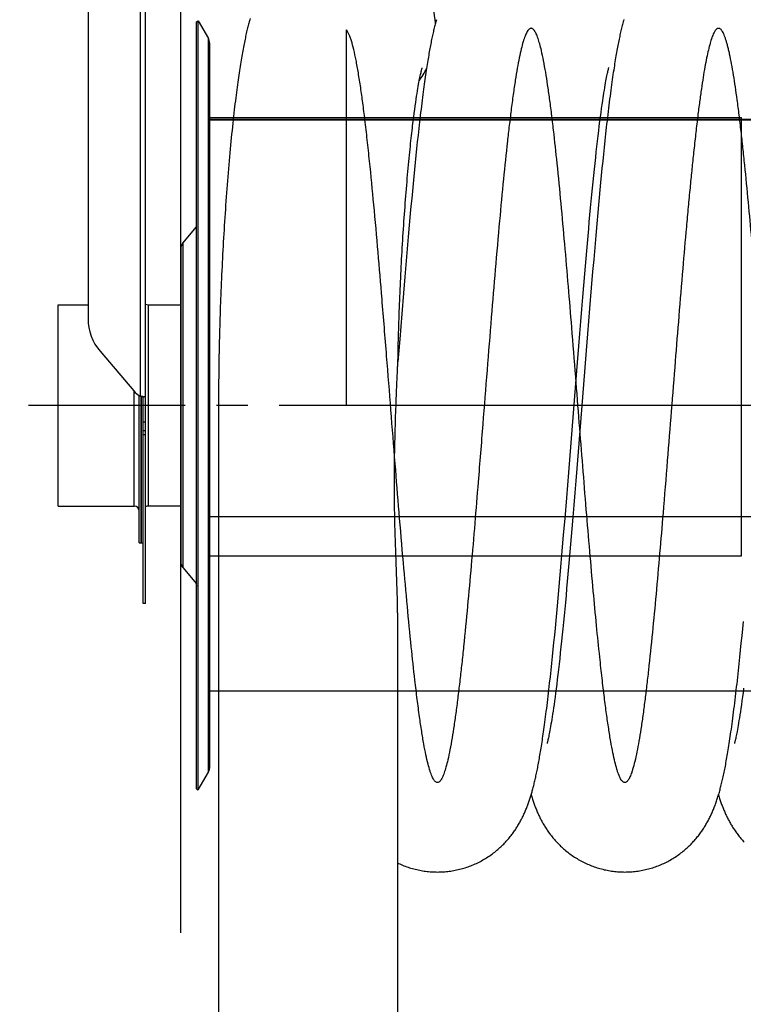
# Model space of a CAD drawing. Extents: x 0 to 594, y 0 to 420.
# Tile 9 of 14: x 244 to 301, y 304 to 381. Entities that reach past the tile are written whole.
import ezdxf

# ---------------------------------------------------------------- set-up
doc = ezdxf.new("R2010")
doc.units = 0
doc.header["$LTSCALE"] = 32.67
doc.linetypes.add('CENTER', pattern=[0.6, 0.375, -0.075, 0.075, -0.075])
for name, color, linetype in [('110528_DXF_CONTINUOUS_LINE', 7, 'CONTINUOUS'), ('110528_DXF_DIMENSION', 7, 'CONTINUOUS'), ('110534_DXF_CONTINUOUS_LINE', 7, 'CONTINUOUS'), ('110591_DXF_CONTINUOUS_LINE', 7, 'CONTINUOUS'), ('110651_DXF_CONTINUOUS_LINE', 7, 'CONTINUOUS'), ('112850_DXF_CONTINUOUS_LINE', 7, 'CONTINUOUS'), ('AG_HOSE_125_DXF_CONTINUOUS', 7, 'CONTINUOUS'), ('ASE_65_125-10_DXF_AXIS', 7, 'CONTINUOUS')]:
    doc.layers.add(name, color=color, linetype=linetype)

msp = doc.modelspace()

# ---------------------------------------------------------------- linework, layer by layer
at = {"layer": '110528_DXF_CONTINUOUS_LINE', "color": 7, "linetype": 'CONTINUOUS'}
for p, q in [((258.10381, 380.74871), (258.23372, 380.82371)), ((258.23372, 320.67371), (258.23372, 380.82371)), ((258.23372, 380.82371), (259.03275, 379.43974)), ((259.11984, 379.11455), (259.11984, 322.38288)), ((258.23372, 320.67371), (259.03275, 322.05769)), ((258.10381, 320.74871), (258.23372, 320.67371))]:
    msp.add_line(p, q, dxfattribs=at)
at = {"layer": '110528_DXF_CONTINUOUS_LINE', "color": 3, "linetype": 'CONTINUOUS'}
for p, q in [((258.10381, 320.74871), (258.10381, 380.74871)), ((257.02416, 363.42995), (258.10381, 364.71663)), ((256.87209, 363.01213), (256.87209, 338.4853)), ((257.02416, 338.06748), (258.10381, 336.7808))]:
    msp.add_line(p, q, dxfattribs=at)
at = {"layer": '110528_DXF_CONTINUOUS_LINE', "color": 9, "linetype": 'CONTINUOUS'}
for p, q in [((259.03275, 322.05769), (259.03275, 379.43974)), ((257.02416, 363.42995), (257.02416, 338.06748)), ((258.10381, 336.66457), (258.23372, 336.62936))]:
    msp.add_line(p, q, dxfattribs=at)
at = {"layer": '110528_DXF_CONTINUOUS_LINE', "color": 7, "linetype": 'CONTINUOUS'}
for centre, start, end in [((258.46984, 379.11474), 0, 30), ((258.46984, 322.38269), 330, 360)]:
    msp.add_arc(centre, 0.65, start, end, dxfattribs=at)
at = {"layer": '110528_DXF_CONTINUOUS_LINE', "color": 3, "linetype": 'CONTINUOUS'}
for centre, start, end in [((257.52209, 363.01213), 140, 180), ((257.52209, 338.4853), 180, 220)]:
    msp.add_arc(centre, 0.65, start, end, dxfattribs=at)
at = {"layer": '110528_DXF_DIMENSION', "color": 2, "linetype": 'CONTINUOUS'}
msp.add_line((256.87209, 309.49929), (256.87209, 391.99814), dxfattribs=at)
at = {"layer": '110534_DXF_CONTINUOUS_LINE', "color": 3, "linetype": 'CONTINUOUS'}
for p, q in [((249.62209, 399.30373), (249.62209, 357.5237)), ((254.12209, 351.42559), (254.12209, 399.34871)), ((250.55791, 354.98119), (253.18627, 351.88373)), ((253.18627, 351.88373), (253.18718, 351.88266)), ((254.12209, 335.24872), (254.12209, 351.42559))]:
    msp.add_line(p, q, dxfattribs=at)
at = {"layer": '110534_DXF_CONTINUOUS_LINE', "color": 9, "linetype": 'CONTINUOUS'}
for p, q in [((253.72209, 351.48283), (253.72209, 398.90818)), ((254.12209, 349.43053), (253.92209, 349.43053)), ((254.12209, 348.74871), (253.92209, 348.74871)), ((254.12209, 348.44167), (253.92209, 348.44167))]:
    msp.add_line(p, q, dxfattribs=at)
at = {"layer": '110534_DXF_CONTINUOUS_LINE', "color": 7, "linetype": 'CONTINUOUS'}
for p, q in [((253.92209, 335.24872), (253.92209, 351.42559)), ((253.92209, 351.42559), (253.96611, 351.42557)), ((253.96611, 351.42557), (253.98143, 351.42545)), ((253.98143, 351.42545), (253.99487, 351.42524)), ((253.99487, 351.42524), (254.00632, 351.42497)), ((254.12209, 335.24871), (253.92209, 335.24871))]:
    msp.add_line(p, q, dxfattribs=at)
msp.add_lwpolyline([(254.00632, 351.42497), (254.01566, 351.42467), (254.0173, 351.42461)], dxfattribs=at)
at = {"layer": '110534_DXF_CONTINUOUS_LINE', "color": 3, "linetype": 'CONTINUOUS'}
for centre, radius, start, end in [((253.55107, 357.52637), 3.92898, 180.0388069, 220.3755039), ((254.33028, 352.85425), 1.50022, 220.3632351, 246.0836573), ((254.16843, 353.01065), 1.59167, 253.7145544, 255.8192314), ((254.19528, 353.11471), 1.69915, 255.8011258, 256.4906309), ((254.21404, 353.19453), 1.78114, 256.5038501, 260.0494178), ((254.20823, 353.16189), 1.74799, 260.0520331, 260.6091831), ((254.20268, 353.12829), 1.71393, 260.6087719, 261.1602317), ((254.18931, 353.04105), 1.62567, 261.1533276, 262.258277), ((254.15995, 352.82084), 1.40352, 262.235203, 263.9627167)]:
    msp.add_arc(centre, radius, start, end, dxfattribs=at)
at = {"layer": '110534_DXF_CONTINUOUS_LINE', "color": 7, "linetype": 'CONTINUOUS'}
msp.add_open_spline([(253.92209, 351.42559), (253.92209, 351.42727), (253.91299, 351.4281), (253.90292, 351.43386), (253.88079, 351.44021), (253.86523, 351.44628), (253.85615, 351.44972)], degree=3, knots=[0, 0, 0, 0, 0.07190837, 0.2706216, 0.58538529, 1, 1, 1, 1], dxfattribs=at)
at = {"layer": '110534_DXF_CONTINUOUS_LINE', "color": 3, "linetype": 'CONTINUOUS'}
msp.add_open_spline([(254.12209, 351.42559), (254.12209, 351.42287), (254.10814, 351.4208), (254.09048, 351.41984), (254.05414, 351.42114), (254.0278, 351.42348), (254.01233, 351.42511)], degree=3, knots=[0, 0, 0, 0, 0.07345742, 0.26683287, 0.57926332, 1, 1, 1, 1], dxfattribs=at)
at = {"layer": '110591_DXF_CONTINUOUS_LINE', "color": 7, "linetype": 'CONTINUOUS'}
for p, q in [((259.81984, 328.38371), (259.11984, 328.38371)), ((286.19249, 328.38371), (285.64173, 328.38371)), ((300.8463, 328.38371), (300.29557, 328.38371))]:
    msp.add_line(p, q, dxfattribs=at)
at = {"layer": '110651_DXF_CONTINUOUS_LINE', "color": 3, "linetype": 'CONTINUOUS'}
for p, q in [((260.97981, 373.24871), (259.11984, 373.24871)), ((275.57324, 373.24871), (275.07737, 373.24871)), ((290.22704, 373.24871), (289.67809, 373.24871)), ((259.11984, 338.97052), (259.81984, 338.97052)), ((286.66749, 338.97052), (287.26936, 338.97052))]:
    msp.add_line(p, q, dxfattribs=at)
at = {"layer": '112850_DXF_CONTINUOUS_LINE', "color": 7, "linetype": 'CONTINUOUS'}
for p, q in [((247.27209, 342.87371), (247.27209, 358.62371)), ((247.27209, 358.62371), (249.62209, 358.62371)), ((254.32209, 358.62371), (256.87209, 358.62371)), ((253.62209, 339.99873), (253.62209, 351.53172)), ((253.77209, 351.46914), (253.77209, 339.99874)), ((253.77209, 339.99874), (253.77209, 351.46914)), ((247.27209, 342.87371), (253.22209, 342.87371)), ((256.87209, 342.87371), (254.32209, 342.87371)), ((253.62209, 339.99871), (253.77209, 339.99871)), ((253.77209, 339.99871), (253.92209, 339.99871))]:
    msp.add_line(p, q, dxfattribs=at)
at = {"layer": '112850_DXF_CONTINUOUS_LINE', "color": 9, "linetype": 'CONTINUOUS'}
for p, q in [((254.32209, 358.62371), (254.32209, 342.87371)), ((253.22209, 342.87371), (253.22209, 351.84314))]:
    msp.add_line(p, q, dxfattribs=at)
at = {"layer": '112850_DXF_CONTINUOUS_LINE', "color": 7, "linetype": 'CONTINUOUS'}
for centre, start, end in [((254.32209, 359.02371), 240, 270), ((253.22209, 342.47371), 0, 90), ((254.32209, 342.47371), 90, 120)]:
    msp.add_arc(centre, 0.4, start, end, dxfattribs=at)
at = {"layer": 'AG_HOSE_125_DXF_CONTINUOUS', "color": 9, "linetype": 'CONTINUOUS'}
for p, q in [((269.81984, 350.74871), (269.81984, 380.12854)), ((259.11984, 328.38371), (259.11984, 373.24871)), ((300.71984, 373.24871), (259.11984, 373.24871)), ((259.11984, 373.14264), (300.71984, 373.14264)), ((321.11984, 373.11371), (259.11984, 373.11371)), ((259.11984, 373.08044), (321.11984, 373.08044)), ((300.71984, 338.97052), (300.71984, 373.24871)), ((307.91984, 350.74871), (269.81984, 350.74871)), ((259.11984, 342.05509), (321.11984, 342.05509)), ((259.11984, 338.97052), (300.71984, 338.97052)), ((321.11984, 328.38371), (259.11984, 328.38371))]:
    msp.add_line(p, q, dxfattribs=at)
at = {"layer": 'AG_HOSE_125_DXF_CONTINUOUS', "color": 7, "linetype": 'CONTINUOUS'}
for p, q in [((275.61431, 376.6232), (275.6345, 376.71552)), ((275.6345, 376.71552), (275.65326, 376.79865)), ((275.65326, 376.79865), (275.67051, 376.87268)), ((275.67051, 376.87268), (275.68613, 376.9376)), ((275.68613, 376.9376), (275.7001, 376.99377)), ((275.7001, 376.99377), (275.71237, 377.04156)), ((275.71237, 377.04156), (275.72293, 377.08138)), ((275.72293, 377.08138), (275.73178, 377.11368)), ((290.21387, 376.64166), (290.23476, 376.73942)), ((290.23476, 376.73942), (290.25406, 376.82683)), ((290.25406, 376.82683), (290.27177, 376.90437)), ((290.27177, 376.90437), (290.28781, 376.97226)), ((290.28781, 376.97226), (290.30212, 377.03077)), ((290.30212, 377.03077), (290.31463, 377.08017)), ((290.34063, 377.17641), (290.34468, 377.19034)), ((275.46749, 375.87051), (275.49479, 376.02073)), ((275.49479, 376.02073), (275.521, 376.16062)), ((275.521, 376.16062), (275.54608, 376.29053)), ((275.54608, 376.29053), (275.57004, 376.41085)), ((275.57004, 376.41085), (275.59281, 376.52169)), ((275.59281, 376.52169), (275.61431, 376.6232)), ((290.05495, 375.80197), (290.08549, 375.97553)), ((290.08549, 375.97553), (290.11443, 376.13489)), ((290.11443, 376.13489), (290.14173, 376.28044)), ((290.14173, 376.28044), (290.16739, 376.41293)), ((290.16739, 376.41293), (290.19143, 376.53306)), ((290.19143, 376.53306), (290.21387, 376.64166)), ((275.31252, 374.93496), (275.34634, 375.15102)), ((275.34634, 375.15102), (275.37867, 375.35134)), ((275.37867, 375.35134), (275.40954, 375.53697)), ((275.40954, 375.53697), (275.43912, 375.70968)), ((275.43912, 375.70968), (275.46749, 375.87051)), ((289.91746, 374.95518), (289.95413, 375.1911)), ((289.95413, 375.1911), (289.98926, 375.41036)), ((289.98926, 375.41036), (290.02286, 375.61371)), ((290.02286, 375.61371), (290.05495, 375.80197)), ((275.20293, 374.18936), (275.24065, 374.45383)), ((275.24065, 374.45383), (275.27725, 374.70255)), ((275.27725, 374.70255), (275.31252, 374.93496)), ((289.81884, 374.28629), (289.8595, 374.56809)), ((275.08373, 373.29885), (275.12444, 373.61248)), ((275.12444, 373.61248), (275.16417, 373.90902)), ((275.16417, 373.90902), (275.20293, 374.18936)), ((289.68825, 373.32702), (289.73299, 373.66481)), ((289.73299, 373.66481), (289.77662, 373.98513)), ((289.77662, 373.98513), (289.81884, 374.28629)), ((289.59662, 372.60662), (289.64273, 372.97388)), ((289.64273, 372.97388), (289.68825, 373.32702)), ((289.50337, 371.83544), (289.55018, 372.22726)), ((289.55018, 372.22726), (289.59662, 372.60662)), ((275.36372, 371.37095), (275.30782, 370.84296)), ((275.42015, 371.89266), (275.36372, 371.37095)), ((289.40861, 371.01397), (289.45619, 371.43112)), ((289.45619, 371.43112), (289.50337, 371.83544)), ((290.02745, 371.46311), (289.97117, 370.93347)), ((290.08411, 371.98492), (290.02745, 371.46311)), ((275.30782, 370.84296), (275.2522, 370.30693)), ((289.3122, 370.1411), (289.36061, 370.58392)), ((289.36061, 370.58392), (289.40861, 371.01397)), ((289.97117, 370.93347), (289.91525, 370.39631)), ((275.19677, 369.76238), (275.14151, 369.20931)), ((275.2522, 370.30693), (275.19677, 369.76238)), ((289.26343, 369.68599), (289.3122, 370.1411)), ((289.85969, 369.85198), (289.80441, 369.30052)), ((289.91525, 370.39631), (289.85969, 369.85198)), ((275.14151, 369.20931), (275.08648, 368.64882)), ((289.165, 368.74057), (289.21436, 369.21902)), ((289.21436, 369.21902), (289.26343, 369.68599)), ((289.80441, 369.30052), (289.74941, 368.74207)), ((275.08648, 368.64882), (275.0317, 368.08158)), ((289.06559, 367.75112), (289.1154, 368.2511)), ((289.1154, 368.2511), (289.165, 368.74057)), ((289.69463, 368.17655), (289.64006, 367.60398)), ((289.74941, 368.74207), (289.69463, 368.17655)), ((274.97722, 367.50845), (274.92295, 366.92915)), ((275.0317, 368.08158), (274.97722, 367.50845)), ((289.01559, 367.24104), (289.06559, 367.75112)), ((289.64006, 367.60398), (289.58565, 367.02452)), ((274.92295, 366.92915), (274.86887, 366.34365)), ((288.91521, 366.19282), (288.96546, 366.72151)), ((288.96546, 366.72151), (289.01559, 367.24104)), ((289.58565, 367.02452), (289.5314, 366.43833)), ((274.86887, 366.34365), (274.81491, 365.75149)), ((288.86484, 365.6552), (288.91521, 366.19282)), ((289.5314, 366.43833), (289.47728, 365.84562)), ((274.81491, 365.75149), (274.73412, 364.85075)), ((288.76368, 364.55324), (288.81434, 365.10866)), ((288.81434, 365.10866), (288.86484, 365.6552)), ((289.47728, 365.84562), (289.39635, 364.94492)), ((274.73412, 364.85075), (274.65351, 363.93599)), ((288.71285, 363.98911), (288.76368, 364.55324)), ((289.39635, 364.94492), (289.31568, 364.03102)), ((274.65351, 363.93599), (274.57309, 363.00876)), ((288.66186, 363.41655), (288.71285, 363.98911)), ((289.31568, 364.03102), (289.23523, 363.10485)), ((274.57309, 363.00876), (274.49291, 362.0705)), ((288.5595, 362.24794), (288.61074, 362.83602)), ((288.61074, 362.83602), (288.66186, 363.41655)), ((289.23523, 363.10485), (289.15498, 362.16729)), ((274.49291, 362.0705), (274.38638, 360.80441)), ((288.50816, 361.65278), (288.5595, 362.24794)), ((289.15498, 362.16729), (289.07493, 361.21928)), ((288.45673, 361.05097), (288.50816, 361.65278)), ((274.38638, 360.80441), (274.28023, 359.52348)), ((288.37943, 360.13665), (288.45673, 361.05097)), ((289.07493, 361.21928), (288.96847, 359.94073)), ((288.302, 359.20968), (288.37943, 360.13665)), ((288.96847, 359.94073), (288.83579, 358.32264)), ((274.28023, 359.52348), (274.14795, 357.90424)), ((288.22447, 358.2713), (288.302, 359.20968)), ((288.14682, 357.32234), (288.22447, 358.2713)), ((288.83579, 358.32264), (288.6772, 356.35926)), ((274.14795, 357.90424), (273.98967, 355.93911)), ((288.06901, 356.36356), (288.14682, 357.32234)), ((273.98967, 355.93911), (273.84783, 354.15987)), ((287.99104, 355.39591), (288.06901, 356.36356)), ((288.6772, 356.35926), (288.5718, 355.04117)), ((287.88686, 354.09398), (287.99104, 355.39591)), ((273.85003, 354.1876), (273.85639, 354.53151)), ((273.85639, 354.53151), (273.86728, 355.05997)), ((288.5718, 355.04117), (288.36161, 352.39248)), ((287.75629, 352.45187), (287.88686, 354.09398)), ((287.38916, 347.81282), (287.75629, 352.45187)), ((288.36161, 352.39248), (288.07381, 348.75522)), ((288.07381, 348.75522), (287.9434, 347.11693)), ((287.2047, 345.49714), (287.38916, 347.81282)), ((287.9434, 347.11693), (287.83932, 345.8185)), ((287.04601, 343.52776), (287.2047, 345.49714)), ((287.83932, 345.8185), (287.76143, 344.85377)), ((287.76143, 344.85377), (287.6837, 343.89822)), ((286.9133, 341.90409), (287.04601, 343.52776)), ((287.6837, 343.89822), (287.60614, 342.95304)), ((287.60614, 342.95304), (287.52877, 342.01914)), ((287.52877, 342.01914), (287.45151, 341.09717)), ((286.80683, 340.62019), (286.9133, 341.90409)), ((286.70004, 339.35244), (286.80683, 340.62019)), ((287.40006, 340.48944), (287.34866, 339.88776)), ((287.45151, 341.09717), (287.40006, 340.48944)), ((287.34866, 339.88776), (287.29734, 339.29257)), ((286.61973, 338.41381), (286.70004, 339.35244)), ((287.29734, 339.29257), (287.24614, 338.70448)), ((286.53925, 337.48691), (286.61973, 338.41381)), ((287.24614, 338.70448), (287.19506, 338.12399)), ((286.45856, 336.5727), (286.53925, 337.48691)), ((287.14412, 337.55143), (287.09331, 336.98698)), ((287.19506, 338.12399), (287.14412, 337.55143)), ((287.09331, 336.98698), (287.04262, 336.43076)), ((286.37762, 335.67169), (286.45856, 336.5727)), ((286.99206, 335.88298), (286.9416, 335.3438)), ((287.04262, 336.43076), (286.99206, 335.88298)), ((286.26918, 334.4914), (286.32349, 335.07846)), ((286.32349, 335.07846), (286.37762, 335.67169)), ((286.9416, 335.3438), (286.89128, 334.81384)), ((273.81984, 334.52854), (273.81984, 80.73928)), ((286.21469, 333.91068), (286.26918, 334.4914)), ((286.84114, 334.29353), (286.7912, 333.78347)), ((286.89128, 334.81384), (286.84114, 334.29353)), ((286.15999, 333.33665), (286.21469, 333.91068)), ((286.7912, 333.78347), (286.74151, 333.28413)), ((300.80878, 333.28419), (300.86346, 333.8573)), ((286.05, 332.2098), (286.1051, 332.7696)), ((286.1051, 332.7696), (286.15999, 333.33665)), ((286.69209, 332.79572), (286.64291, 332.31826)), ((286.74151, 333.28413), (286.69209, 332.79572)), ((300.7539, 332.718), (300.80878, 333.28419)), ((285.99465, 331.6573), (286.05, 332.2098)), ((286.64291, 332.31826), (286.59395, 331.85168)), ((300.64348, 331.60778), (300.69881, 332.15908)), ((300.69881, 332.15908), (300.7539, 332.718)), ((285.93903, 331.11231), (285.99465, 331.6573)), ((286.54523, 331.39616), (286.49675, 330.95192)), ((286.59395, 331.85168), (286.54523, 331.39616)), ((300.58795, 331.06457), (300.64348, 331.60778)), ((285.82682, 330.04521), (285.8831, 330.57493)), ((285.8831, 330.57493), (285.93903, 331.11231)), ((286.44864, 330.52016), (286.40098, 330.10156)), ((286.49675, 330.95192), (286.44864, 330.52016)), ((300.47627, 330.00411), (300.5322, 330.52981)), ((300.5322, 330.52981), (300.58795, 331.06457)), ((285.77017, 329.5232), (285.82682, 330.04521)), ((286.35387, 329.69701), (286.30746, 329.30762)), ((286.40098, 330.10156), (286.35387, 329.69701)), ((300.42001, 329.48655), (300.47627, 330.00411)), ((286.26187, 328.93419), (286.21732, 328.57816)), ((286.30746, 329.30762), (286.26187, 328.93419)), ((286.17406, 328.24094), (286.13221, 327.92291)), ((286.21732, 328.57816), (286.17406, 328.24094)), ((300.83311, 328.2812), (300.78913, 327.94603)), ((300.87815, 328.63355), (300.83311, 328.2812)), ((286.09196, 327.62473), (286.05317, 327.3448)), ((286.13221, 327.92291), (286.09196, 327.62473)), ((300.74628, 327.62829), (300.70464, 327.32796)), ((300.78913, 327.94603), (300.74628, 327.62829)), ((285.94489, 326.60271), (285.9112, 326.3841)), ((285.97974, 326.8351), (285.94489, 326.60271)), ((286.0158, 327.08205), (285.97974, 326.8351)), ((286.05317, 327.3448), (286.0158, 327.08205)), ((300.62538, 326.77983), (300.58795, 326.53207)), ((300.6643, 327.04506), (300.62538, 326.77983)), ((300.70464, 327.32796), (300.6643, 327.04506)), ((285.84721, 325.98552), (285.8169, 325.80465)), ((285.87864, 326.17853), (285.84721, 325.98552)), ((285.9112, 326.3841), (285.87864, 326.17853)), ((300.48524, 325.89062), (300.45423, 325.70851)), ((300.51785, 326.088), (300.48524, 325.89062)), ((300.55209, 326.30159), (300.51785, 326.088)), ((300.58795, 326.53207), (300.55209, 326.30159)), ((285.68242, 325.06779), (285.65915, 324.95193)), ((285.70696, 325.19387), (285.68242, 325.06779)), ((285.73272, 325.33037), (285.70696, 325.19387)), ((285.75965, 325.47745), (285.73272, 325.33037)), ((285.78771, 325.63544), (285.75965, 325.47745)), ((285.8169, 325.80465), (285.78771, 325.63544)), ((300.3457, 325.11599), (300.32232, 324.99805)), ((300.37056, 325.24526), (300.3457, 325.11599)), ((300.3969, 325.38657), (300.37056, 325.24526)), ((300.42479, 325.54074), (300.3969, 325.38657)), ((300.45423, 325.70851), (300.42479, 325.54074)), ((285.51224, 324.32018), (285.50828, 324.30657)), ((285.55007, 324.46296), (285.53772, 324.41431)), ((285.56424, 324.52076), (285.55007, 324.46296)), ((285.58013, 324.58781), (285.56424, 324.52076)), ((285.59764, 324.66433), (285.58013, 324.58781)), ((285.6167, 324.75039), (285.59764, 324.66433)), ((285.63722, 324.84619), (285.6167, 324.75039)), ((285.65915, 324.95193), (285.63722, 324.84619)), ((300.18855, 324.40265), (300.1791, 324.36701)), ((300.1997, 324.4461), (300.18855, 324.40265)), ((300.21249, 324.49766), (300.1997, 324.4461)), ((300.22691, 324.55773), (300.21249, 324.49766)), ((300.24294, 324.62672), (300.22691, 324.55773)), ((300.26055, 324.70499), (300.24294, 324.62672)), ((300.27969, 324.79282), (300.26055, 324.70499)), ((300.30029, 324.89041), (300.27969, 324.79282)), ((300.32232, 324.99805), (300.30029, 324.89041))]:
    msp.add_line(p, q, dxfattribs=at)
for points in [[(262.28333, 381.00516), (262.25904, 380.91978), (262.23481, 380.83291), (262.21063, 380.74449), (262.1865, 380.65447), (262.16234, 380.56251), (262.13812, 380.46849), (262.11386, 380.3724), (262.0895, 380.27403), (262.06504, 380.17322), (262.04047, 380.06997), (262.01582, 379.96428), (261.99107, 379.85603), (261.96622, 379.74517), (261.94131, 379.63178), (261.91632, 379.51578), (261.89125, 379.3971), (261.86612, 379.27578), (261.84094, 379.15178), (261.81569, 379.02501), (261.79038, 378.89548), (261.76502, 378.76317), (261.7396, 378.62798), (261.71411, 378.48986), (261.68855, 378.34875), (261.66293, 378.20458), (261.63726, 378.05737), (261.61153, 377.90706), (261.58574, 377.7536), (261.5599, 377.59693), (261.534, 377.43702), (261.50804, 377.2738), (261.48202, 377.10716), (261.45592, 376.93708), (261.42976, 376.76348), (261.40352, 376.58622), (261.37721, 376.40532), (261.35084, 376.22066), (261.32435, 376.0319), (261.29778, 375.83908), (261.2711, 375.64204), (261.24423, 375.44004), (261.21719, 375.23305), (261.18996, 375.02094), (261.16245, 374.80282), (261.13467, 374.57846), (261.10664, 374.34788), (261.07831, 374.11051), (261.04965, 373.86575), (261.02073, 373.61396), (260.99167, 373.35604), (260.96246, 373.09179), (260.93314, 372.82124), (260.90385, 372.5458), (260.87464, 372.26556), (260.84549, 371.9804), (260.81654, 371.69144), (260.78781, 371.39888), (260.75928, 371.10258), (260.73104, 370.80326), (260.70308, 370.50096), (260.6754, 370.19573), (260.64809, 369.88831), (260.62115, 369.57879), (260.59458, 369.2672), (260.56844, 368.95426), (260.54275, 368.64021), (260.51747, 368.32496), (260.49263, 368.00867), (260.46822, 367.69143), (260.44426, 367.37331), (260.42074, 367.05448), (260.39769, 366.73501), (260.37508, 366.41498), (260.35294, 366.09456), (260.33125, 365.77383), (260.31, 365.45285), (260.28922, 365.13169), (260.26889, 364.81042), (260.24903, 364.48911), (260.22965, 364.1679), (260.21073, 363.84686), (260.19229, 363.52604), (260.17431, 363.20555), (260.15679, 362.88546), (260.13973, 362.56583), (260.12312, 362.24672), (260.10698, 361.92819), (260.0913, 361.61029), (260.0761, 361.29314), (260.06136, 360.97681), (260.04709, 360.66132), (260.03327, 360.34676), (260.0199, 360.03317), (260.00697, 359.7206), (259.9945, 359.40911), (259.98249, 359.09872), (259.97093, 358.7895), (259.95983, 358.48158), (259.94919, 358.17496), (259.939, 357.86972), (259.92926, 357.56603), (259.91996, 357.26394), (259.91109, 356.96348), (259.90264, 356.66478), (259.89463, 356.36792), (259.88706, 356.0729), (259.87992, 355.77976), (259.87321, 355.48853), (259.86693, 355.19923), (259.86107, 354.91185), (259.85563, 354.62641), (259.85059, 354.34293), (259.84595, 354.06134), (259.84169, 353.78168), (259.83781, 353.50396), (259.83433, 353.22806), (259.83122, 352.95401), (259.8285, 352.68182)], [(276.85184, 380.92536), (276.82762, 380.83772), (276.80359, 380.74899), (276.77975, 380.65915), (276.75608, 380.56813), (276.73257, 380.47586), (276.7092, 380.38232), (276.68596, 380.28743), (276.66283, 380.19112), (276.63979, 380.09334), (276.61685, 379.99403), (276.59397, 379.89311), (276.57115, 379.79053), (276.54839, 379.68624), (276.52566, 379.58016), (276.50296, 379.47224), (276.48028, 379.36242), (276.45761, 379.25064), (276.43495, 379.13686), (276.41228, 379.02102), (276.38957, 378.9029), (276.36682, 378.78246), (276.34401, 378.65963), (276.32111, 378.5342), (276.29811, 378.40609), (276.27501, 378.27524), (276.25179, 378.14143), (276.22842, 378.00461), (276.20492, 377.86469), (276.18124, 377.72139), (276.15738, 377.57465), (276.13333, 377.42437), (276.10906, 377.27023), (276.08457, 377.11213), (276.05984, 376.94999), (276.03483, 376.78345), (276.00955, 376.61239), (275.98399, 376.43674), (275.95811, 376.25615), (275.9319, 376.07043), (275.90537, 375.87956), (275.87852, 375.68346), (275.85135, 375.48201), (275.82386, 375.27512), (275.79607, 375.0628), (275.76795, 374.84481), (275.73953, 374.62119), (275.71086, 374.39236), (275.6819, 374.15791), (275.65269, 373.9181), (275.62342, 373.67446), (275.59408, 373.42692), (275.56468, 373.17551), (275.53541, 372.92204), (275.50633, 372.66695), (275.47738, 372.40991), (275.42015, 371.89266)], [(291.50832, 380.93507), (291.48275, 380.84273), (291.45737, 380.74904), (291.43218, 380.65401), (291.40716, 380.55763), (291.38231, 380.45981), (291.35762, 380.36051), (291.33306, 380.25969), (291.30863, 380.15728), (291.28429, 380.05318), (291.26005, 379.94733), (291.23588, 379.83966), (291.21176, 379.73003), (291.18769, 379.61844), (291.16363, 379.50476), (291.13956, 379.38878), (291.11545, 379.27038), (291.09132, 379.14954), (291.06714, 379.02619), (291.04292, 378.90027), (291.01865, 378.7717), (290.99432, 378.64039), (290.96993, 378.50631), (290.94545, 378.36934), (290.92085, 378.22924), (290.89613, 378.08592), (290.87128, 377.93932), (290.84627, 377.7892), (290.82111, 377.63558), (290.79579, 377.47829), (290.77023, 377.31678), (290.74443, 377.15103), (290.71838, 376.98085), (290.69196, 376.80533), (290.66515, 376.62428), (290.63796, 376.43761), (290.6103, 376.24452), (290.58209, 376.04432), (290.5534, 375.83735), (290.52435, 375.62437), (290.49489, 375.40483), (290.46507, 375.179), (290.43518, 374.94898), (290.40522, 374.71484), (290.37518, 374.47643), (290.3453, 374.23573), (290.31564, 373.99336), (290.28614, 373.7488), (290.25681, 373.50234), (290.22768, 373.25422), (290.19871, 373.00433), (290.16988, 372.75244), (290.14117, 372.49855), (290.08411, 371.98492)], [(275.73178, 377.11368), (275.73888, 377.13878), (275.74177, 377.14874), (275.74421, 377.15701), (275.74619, 377.16361), (275.7477, 377.16857), (275.74811, 377.16991)], [(290.31463, 377.08017), (290.32526, 377.12072), (290.32986, 377.13777), (290.33396, 377.15271), (290.33755, 377.16557), (290.34063, 377.17641)], [(289.8595, 374.56809), (289.89853, 374.83069), (289.91746, 374.95518)], [(275.02085, 372.79449), (275.06302, 373.13544), (275.08373, 373.29885)], [(273.86728, 355.05997), (273.87967, 355.59653), (273.88644, 355.86779), (273.89361, 356.14099), (273.90118, 356.41614), (273.90916, 356.69314), (273.91756, 356.97186), (273.92639, 357.25226), (273.93562, 357.53429), (273.94527, 357.81772), (273.95532, 358.10252), (273.96578, 358.38863), (273.97665, 358.67589), (273.98792, 358.9642), (273.9996, 359.25356), (274.01171, 359.54384), (274.02424, 359.83499), (274.0372, 360.12696), (274.05058, 360.41966), (274.06437, 360.71305), (274.07857, 361.00706), (274.09318, 361.30153), (274.1082, 361.59642), (274.12364, 361.89166), (274.13949, 362.18705), (274.15575, 362.48254), (274.17242, 362.77806), (274.18949, 363.07342), (274.20694, 363.36856), (274.22478, 363.66342), (274.24299, 363.95774), (274.26157, 364.25145), (274.28053, 364.54449), (274.29985, 364.8367), (274.31954, 365.12798), (274.33959, 365.4183), (274.35999, 365.70749), (274.38073, 365.99551), (274.40181, 366.28227), (274.42321, 366.56757), (274.44492, 366.85131), (274.46695, 367.13345), (274.48929, 367.41385), (274.51196, 367.69261), (274.53491, 367.9695), (274.5581, 368.24387), (274.58154, 368.51586), (274.6052, 368.78522), (274.62898, 369.05079), (274.65286, 369.31253), (274.67684, 369.57042), (274.70083, 369.82346), (274.72479, 370.07163), (274.74872, 370.31498), (274.77251, 370.55254), (274.79612, 370.7841), (274.81956, 371.00999), (274.8428, 371.23008), (274.86582, 371.44431), (274.88863, 371.65286), (274.91123, 371.85605), (274.93362, 372.05397), (274.95578, 372.24664), (274.97771, 372.43424), (274.9994, 372.61684), (275.02085, 372.79449)], [(259.8285, 352.68182), (259.82615, 352.41138), (259.82418, 352.14269), (259.82259, 351.87579), (259.82136, 351.61054), (259.8205, 351.34693), (259.81999, 351.08501), (259.81984, 80.73928)], [(276.93613, 314.24874), (277.03873, 314.24947), (277.15641, 314.25211), (277.27402, 314.25669), (277.39153, 314.26318), (277.50891, 314.2716), (277.62612, 314.28194), (277.74311, 314.2942), (277.85987, 314.30836), (277.97635, 314.32443), (278.0925, 314.34239), (278.20832, 314.36225), (278.32374, 314.38398), (278.43875, 314.40758), (278.5533, 314.43305), (278.66734, 314.46035), (278.78086, 314.4895), (278.8938, 314.52046), (279.00613, 314.55322), (279.11781, 314.58777), (279.22881, 314.62409), (279.33907, 314.66216), (279.44858, 314.70195), (279.5573, 314.74345), (279.66514, 314.78662), (279.77211, 314.83144), (279.87815, 314.87789), (279.98321, 314.92591), (280.08726, 314.97549), (280.19028, 315.02661), (280.29219, 315.07919), (280.39297, 315.13323), (280.49261, 315.18868), (280.59101, 315.24547), (280.68815, 315.30358), (280.78403, 315.36296), (280.87856, 315.42354), (280.97173, 315.48529), (281.06354, 315.54816), (281.15389, 315.61206), (281.24277, 315.67695), (281.3302, 315.7428), (281.41607, 315.8095), (281.50039, 315.87699), (281.58316, 315.94524), (281.66434, 316.01418), (281.74393, 316.08374), (281.82195, 316.15391), (281.89839, 316.22462), (281.97329, 316.29585), (282.04664, 316.36756), (282.11842, 316.43967), (282.18867, 316.51217), (282.25739, 316.58499), (282.3245, 316.65802), (282.39004, 316.73121), (282.45403, 316.80454), (282.5164, 316.87787), (282.57718, 316.95116), (282.63641, 317.02438), (282.69405, 317.09742), (282.75008, 317.17019), (282.8046, 317.24271), (282.85765, 317.315), (282.90924, 317.38699), (282.95944, 317.45869), (283.00843, 317.5303), (283.05623, 317.60182), (283.10287, 317.67323), (283.1485, 317.7447), (283.19315, 317.81626), (283.23684, 317.88787), (283.27967, 317.9597), (283.3217, 318.03179), (283.36292, 318.10411), (283.40335, 318.17668), (283.44304, 318.24956), (283.48198, 318.3227), (283.52015, 318.39602), (283.55755, 318.46953), (283.59421, 318.54323), (283.6301, 318.61705), (283.66526, 318.69099), (283.69969, 318.76507), (283.7334, 318.83923), (283.76639, 318.91348), (283.79871, 318.98782), (283.83035, 319.06225), (283.86134, 319.13677), (283.89169, 319.21141), (283.92144, 319.28616), (283.9506, 319.36105), (283.97919, 319.43609), (284.00724, 319.51131), (284.03477, 319.58673), (284.0618, 319.66237), (284.08833, 319.73823), (284.11439, 319.81429), (284.14, 319.89062), (284.16521, 319.96731), (284.19002, 320.04436), (284.21446, 320.12181), (284.23859, 320.19985), (284.26242, 320.27848), (284.28598, 320.35776), (284.3093, 320.43783), (284.33242, 320.51874), (284.35533, 320.60052), (284.37808, 320.68332), (284.40068, 320.7672), (284.42315, 320.85219), (284.44552, 320.9384), (284.46779, 321.0259), (284.48996, 321.1147), (284.51207, 321.20491), (284.53413, 321.29657), (284.55612, 321.38972), (284.57807, 321.48442), (284.59999, 321.5807), (284.62187, 321.67862), (284.64374, 321.77825), (284.66559, 321.87964), (284.68744, 321.98283), (284.70932, 322.08797), (284.73122, 322.1951), (284.75315, 322.30428), (284.77514, 322.41563), (284.79719, 322.5292), (284.8193, 322.64507), (284.8415, 322.76334), (284.86378, 322.88408), (284.88615, 323.00735), (284.90863, 323.13328), (284.93122, 323.26194), (284.95393, 323.39338), (284.97677, 323.52773), (284.99974, 323.66508), (285.02285, 323.80547), (285.04612, 323.94904), (285.06953, 324.09585), (285.09311, 324.24597), (285.11687, 324.39958), (285.1408, 324.55667), (285.16492, 324.7174), (285.18928, 324.88221), (285.21387, 325.05108), (285.23871, 325.2242), (285.26391, 325.4024), (285.28947, 325.5858), (285.31538, 325.77452), (285.34175, 325.96939), (285.36861, 326.17088), (285.39593, 326.37882), (285.42368, 326.59314), (285.45194, 326.81455), (285.48063, 327.04262), (285.50952, 327.27555), (285.5386, 327.51341), (285.56789, 327.75624), (285.59712, 328.00197), (285.62626, 328.25017), (285.65535, 328.50121), (285.68429, 328.75419), (285.71305, 329.00868), (285.77017, 329.5232)], [(291.59005, 314.24872), (291.6925, 314.24945), (291.81004, 314.25209), (291.9275, 314.25665), (292.04486, 314.26313), (292.16208, 314.27153), (292.27913, 314.28184), (292.39596, 314.29406), (292.51256, 314.30819), (292.62887, 314.32421), (292.74487, 314.34213), (292.86052, 314.36192), (292.97578, 314.3836), (293.09062, 314.40713), (293.20502, 314.43253), (293.3189, 314.45976), (293.43226, 314.48882), (293.54505, 314.5197), (293.65723, 314.55237), (293.76875, 314.58682), (293.87961, 314.62304), (293.98973, 314.661), (294.09909, 314.70068), (294.20766, 314.74207), (294.31537, 314.78512), (294.42219, 314.82981), (294.52811, 314.87612), (294.63303, 314.92402), (294.73696, 314.97346), (294.83985, 315.02443), (294.94163, 315.07686), (295.0423, 315.13075), (295.14182, 315.18604), (295.2401, 315.24267), (295.33713, 315.30061), (295.4329, 315.35982), (295.52732, 315.42022), (295.62037, 315.48177), (295.71206, 315.54445), (295.80229, 315.60814), (295.89106, 315.67283), (295.97837, 315.73847), (296.06414, 315.80495), (296.14836, 315.87223), (296.23106, 315.94027), (296.31215, 316.00899), (296.39166, 316.07834), (296.46959, 316.14827), (296.54593, 316.21872), (296.62067, 316.28964), (296.69384, 316.361), (296.76542, 316.43273), (296.83543, 316.50479), (296.9039, 316.57714), (296.97081, 316.64975), (297.03621, 316.72256), (297.10009, 316.79555), (297.16249, 316.86867), (297.2234, 316.94188), (297.28287, 317.01517), (297.3409, 317.08848), (297.39751, 317.16178), (297.45273, 317.23505), (297.50658, 317.30825), (297.55909, 317.38135), (297.61027, 317.45434), (297.66015, 317.52717), (297.70876, 317.59983), (297.75612, 317.67231), (297.80227, 317.74457), (297.8472, 317.81657), (297.89097, 317.88832), (297.93368, 317.95995), (297.97532, 318.03138), (298.01596, 318.10267), (298.05576, 318.17406), (298.09475, 318.24557), (298.13293, 318.31719), (298.17046, 318.38916), (298.20736, 318.46152), (298.24363, 318.53424), (298.27937, 318.60754), (298.3146, 318.68144), (298.34933, 318.75596), (298.38361, 318.83119), (298.41746, 318.90718), (298.45087, 318.98394), (298.48388, 319.06155), (298.51652, 319.14009), (298.54879, 319.21955), (298.58061, 319.29977), (298.61202, 319.38083), (298.64302, 319.46273), (298.67354, 319.54529), (298.70359, 319.6285), (298.7332, 319.71243), (298.76237, 319.79704), (298.79109, 319.88234), (298.81941, 319.9684), (298.84733, 320.05524), (298.87489, 320.14293), (298.9021, 320.23149), (298.92896, 320.32095), (298.9555, 320.41131), (298.98173, 320.50265), (299.00768, 320.59505), (299.03336, 320.68852), (299.0588, 320.78315), (299.08404, 320.87909), (299.1091, 320.97641), (299.13399, 321.07516), (299.15876, 321.17552), (299.18343, 321.27755), (299.20799, 321.38131), (299.2325, 321.48696), (299.25696, 321.5946), (299.28138, 321.70426), (299.30579, 321.81609), (299.33019, 321.93017), (299.3546, 322.04656), (299.37904, 322.16537), (299.4035, 322.28669), (299.42801, 322.41057), (299.45256, 322.53709), (299.47716, 322.6663), (299.50182, 322.79829), (299.52658, 322.93326), (299.55142, 323.07122), (299.57637, 323.21231), (299.60148, 323.35687), (299.62675, 323.50497), (299.65218, 323.65672), (299.67784, 323.81251), (299.70372, 323.97244), (299.72983, 324.1366), (299.75621, 324.30535), (299.78286, 324.47884), (299.80979, 324.65715), (299.83703, 324.84053), (299.86456, 325.0291), (299.89241, 325.223), (299.92058, 325.42247), (299.94911, 325.62774), (299.97797, 325.83884), (300.00716, 326.05579), (300.03674, 326.27922), (300.06665, 326.50874), (300.09668, 326.74281), (300.12684, 326.98162), (300.15713, 327.22506), (300.18727, 327.47089), (300.21722, 327.71868), (300.24702, 327.96874), (300.27654, 328.21975), (300.3057, 328.47098), (300.33458, 328.72295), (300.36326, 328.97627), (300.42001, 329.48655)], [(285.53772, 324.41431), (285.52726, 324.37453), (285.52277, 324.35787), (285.51876, 324.34329), (285.51525, 324.33074), (285.51224, 324.32018)], [(300.1791, 324.36701), (300.17143, 324.33904), (300.16827, 324.32782), (300.16558, 324.3184), (300.16335, 324.31074), (300.16158, 324.30478), (300.16029, 324.30049), (300.15952, 324.29798)], [(284.2631, 320.28076), (284.28586, 320.20551), (284.31157, 320.1223), (284.33748, 320.04023), (284.36364, 319.95913), (284.39006, 319.879), (284.41675, 319.79975), (284.44379, 319.72117), (284.4712, 319.64321), (284.499, 319.56585), (284.52725, 319.48892), (284.556, 319.41233), (284.58525, 319.33611), (284.61501, 319.26023), (284.64531, 319.18467), (284.67617, 319.10941), (284.70758, 319.03448), (284.73957, 318.95984), (284.77216, 318.88549), (284.80534, 318.81145), (284.83913, 318.73773), (284.87354, 318.6643), (284.90859, 318.59115), (284.9443, 318.51829), (284.98068, 318.44569), (285.01777, 318.37332), (285.05557, 318.30118), (285.09412, 318.22925), (285.13343, 318.1575), (285.17353, 318.08595), (285.21444, 318.01457), (285.25623, 317.94325), (285.29893, 317.87202), (285.34255, 317.80087), (285.38725, 317.72959), (285.43304, 317.65821), (285.47995, 317.58674), (285.52816, 317.51497), (285.57771, 317.44289), (285.62862, 317.37056), (285.68104, 317.29783), (285.73509, 317.22461), (285.79072, 317.15106), (285.84782, 317.0774), (285.90643, 317.00363), (285.96658, 316.92981), (286.02807, 316.85622), (286.09085, 316.78296), (286.15502, 316.70997), (286.2206, 316.63728), (286.28758, 316.56493), (286.35599, 316.49294), (286.42596, 316.42125), (286.49752, 316.34985), (286.57066, 316.27882), (286.64539, 316.2082), (286.72174, 316.13803), (286.7997, 316.06835), (286.87923, 315.99927), (286.96034, 315.93082), (287.04303, 315.86305), (287.12723, 315.79606), (287.21296, 315.72988), (287.30021, 315.66455), (287.3889, 315.60018), (287.47905, 315.53679), (287.57063, 315.47443), (287.66358, 315.41318), (287.75788, 315.35309), (287.85353, 315.29418), (287.95043, 315.23655), (288.04856, 315.18022), (288.14792, 315.12522), (288.24841, 315.07164), (288.35001, 315.01949), (288.45271, 314.96881), (288.55642, 314.91965), (288.66113, 314.87204), (288.76682, 314.82599), (288.87341, 314.78156), (288.98088, 314.73877), (289.08921, 314.69763), (289.19832, 314.65819), (289.30817, 314.62046), (289.41875, 314.58447), (289.53, 314.55023), (289.64188, 314.51777), (289.75438, 314.48709), (289.86743, 314.45822), (289.98102, 314.43116), (290.09511, 314.40593), (290.20965, 314.38255), (290.32461, 314.36102), (290.43997, 314.34136), (290.55566, 314.32357), (290.67167, 314.30765), (290.78796, 314.29363), (290.90448, 314.2815), (291.0212, 314.27128), (291.13809, 314.26295), (291.2551, 314.25653), (291.3722, 314.25202), (291.48935, 314.24942), (291.59005, 314.24872)], [(298.91695, 320.28094), (298.92486, 320.25448), (298.94983, 320.17264), (298.97509, 320.09157), (299.00068, 320.01114), (299.02663, 319.93131), (299.05294, 319.85205), (299.07965, 319.77329), (299.10679, 319.69498), (299.13437, 319.61711), (299.16241, 319.53965), (299.19092, 319.46257), (299.21994, 319.38585), (299.24947, 319.30947), (299.27954, 319.23341), (299.31016, 319.15764), (299.34135, 319.08216), (299.37314, 319.00695), (299.40553, 318.93199), (299.43857, 318.85725), (299.47226, 318.78272), (299.50663, 318.70838), (299.54169, 318.63423), (299.57747, 318.56027), (299.61398, 318.48648), (299.65123, 318.41289), (299.68923, 318.33948), (299.72802, 318.26626), (299.76757, 318.19326), (299.80788, 318.12056), (299.84898, 318.04808), (299.89097, 317.97568), (299.93387, 317.90341), (299.9777, 317.83123), (300.0226, 317.75895), (300.06861, 317.68658), (300.11574, 317.61414), (300.16412, 317.54149), (300.21378, 317.46865), (300.26475, 317.39564), (300.31712, 317.32238), (300.37099, 317.24883), (300.42633, 317.17509), (300.48309, 317.10128), (300.54134, 317.02739), (300.60108, 316.95348), (300.6622, 316.87974), (300.72468, 316.80625), (300.78859, 316.73297), (300.85395, 316.65995), (300.92075, 316.58722)], [(273.81984, 314.9589), (273.88904, 314.92592), (273.99413, 314.87788), (274.10023, 314.83141), (274.20724, 314.78658), (274.31514, 314.74339), (274.4239, 314.70187), (274.53346, 314.66206), (274.64377, 314.62399), (274.75482, 314.58766), (274.86654, 314.5531), (274.97892, 314.52033), (275.09192, 314.48936), (275.20549, 314.46021), (275.31961, 314.4329), (275.43423, 314.40743), (275.54931, 314.38382), (275.66481, 314.36209), (275.78072, 314.34224), (275.89696, 314.32428), (276.01351, 314.30821), (276.13035, 314.29406), (276.24742, 314.28182), (276.36468, 314.2715), (276.48211, 314.26309), (276.59965, 314.25662), (276.71727, 314.25207), (276.83493, 314.24945), (276.93613, 314.24874)]]:
    msp.add_lwpolyline(points, dxfattribs=at)
at = {"layer": 'AG_HOSE_125_DXF_CONTINUOUS', "color": 9, "linetype": 'CONTINUOUS'}
for centre, radius, start, end in [((269.88054, 380.18495), 6.91717, 3.965739, 41.2227373), ((269.75612, 380.20076), 7.04627, 324.858016, 333.87818)]:
    msp.add_arc(centre, radius, start, end, dxfattribs=at)
msp.add_open_spline([(307.91984, 328.54349), (307.84667, 327.93421), (307.73495, 327.05002), (307.57479, 325.91299), (307.456, 325.13271), (307.33421, 324.40165), (307.20892, 323.72558), (307.08387, 323.12838), (306.95915, 322.61181), (306.83484, 322.17714), (306.71107, 321.82545), (306.60231, 321.58658), (306.51234, 321.44041), (306.44825, 321.35812), (306.38193, 321.29617), (306.31158, 321.2568), (306.23878, 321.24443), (306.16625, 321.26087), (306.09626, 321.30378), (306.02783, 321.37118), (305.95992, 321.46297), (305.86704, 321.62267), (305.75711, 321.87557), (305.63327, 322.24047), (305.50889, 322.68815), (305.37982, 323.23553), (305.2473, 323.88609), (305.05629, 324.95186), (304.82309, 326.50195), (304.55433, 328.6075), (304.33385, 330.57609), (304.15312, 332.31807), (304.00714, 333.79552), (303.85725, 335.38183), (303.66892, 337.45661), (303.44859, 339.9985), (303.19049, 343.10317), (302.92565, 346.38789), (302.56369, 350.95528), (302.20153, 355.55233), (301.82172, 360.20157), (301.53879, 363.52268), (301.25556, 366.65499), (301.02384, 369.03673), (300.83016, 370.87942), (300.68491, 372.18496), (300.53594, 373.43799), (300.38621, 374.60195), (300.24035, 375.64065), (300.09582, 376.57661), (299.94784, 377.43235), (299.81639, 378.09488), (299.70982, 378.56536), (299.63314, 378.87369), (299.55654, 379.15143), (299.47826, 379.40394), (299.39812, 379.62915), (299.31558, 379.82493), (299.23319, 379.98402), (299.15561, 380.09961), (299.08386, 380.17675), (299.01997, 380.22351), (298.9544, 380.24857), (298.86212, 380.2506), (298.77212, 380.19882), (298.69476, 380.11835), (298.62962, 380.02913), (298.56328, 379.91425), (298.46637, 379.71121), (298.34887, 379.39328), (298.21454, 378.93668), (298.0797, 378.38375), (297.94446, 377.73618), (297.80891, 376.99608), (297.67311, 376.16604), (297.53509, 375.23491), (297.39524, 374.20351), (297.24932, 373.03837), (297.09951, 371.75094), (296.95429, 370.41723), (296.8164, 369.08063), (296.6816, 367.71462), (296.5432, 366.25288), (296.35107, 364.14603), (296.10423, 361.30096), (295.81452, 357.79529), (295.5168, 354.08145), (295.21905, 350.31188), (294.90541, 346.34904), (294.60612, 342.64204), (294.31389, 339.15705), (294.0399, 336.04576), (293.75168, 332.99266), (293.5037, 330.59833), (293.30013, 328.81659), (293.15506, 327.62989), (293.00633, 326.50574), (292.85338, 325.45384), (292.70064, 324.51212), (292.54495, 323.6665), (292.386, 322.92757), (292.24616, 322.39304), (292.13626, 322.04972), (292.06563, 321.85559), (291.9951, 321.68812), (291.92314, 321.54438), (291.84943, 321.42577), (291.77284, 321.33404), (291.69477, 321.27284), (291.61275, 321.24412), (291.52901, 321.25294), (291.44903, 321.29719), (291.37188, 321.3724), (291.29277, 321.48218), (291.21195, 321.62943), (291.12945, 321.81604), (291.04679, 322.0393), (290.93496, 322.39036), (290.8013, 322.9001), (290.64416, 323.62021), (290.48277, 324.48945), (290.31753, 325.5105), (290.15201, 326.66054), (289.981, 327.97404), (289.80542, 329.45072), (289.59907, 331.33122), (289.36981, 333.60359), (289.11177, 336.36354), (288.84695, 339.38106), (288.47981, 343.77212), (288.11764, 348.32752), (287.74244, 353.08097), (287.45952, 356.6319), (287.1763, 360.09667), (286.902, 363.32609), (286.61338, 366.53616), (286.32468, 369.5047), (286.07152, 371.85072), (285.86911, 373.54284), (285.71594, 374.72486), (285.56293, 375.80242), (285.40666, 376.79297), (285.24683, 377.68547), (285.09157, 378.42674), (284.94725, 379.00295), (284.83329, 379.38194), (284.73811, 379.64338), (284.66757, 379.81061), (284.59711, 379.95114), (284.52667, 380.06501), (284.45598, 380.1524), (284.38437, 380.21352), (284.31026, 380.24765), (284.23149, 380.25152), (284.15172, 380.22068), (284.07387, 380.15692), (283.99734, 380.06263), (283.92363, 379.94151), (283.85166, 379.7953), (283.78112, 379.62542), (283.71049, 379.42889), (283.60616, 379.09952), (283.47572, 378.60295), (283.32385, 377.90809), (283.17155, 377.09511), (283.01385, 376.13706), (282.85193, 375.03174), (282.69544, 373.84806), (282.5466, 372.62667), (282.34307, 370.84015), (282.08614, 368.35371), (281.77231, 365.00948), (281.45932, 361.4107), (281.13742, 357.51243), (280.81519, 353.48056), (280.47574, 349.17709), (280.15912, 345.19186), (279.85753, 341.49884), (279.58322, 338.26481), (279.29456, 335.04846), (279.04712, 332.49708), (278.84456, 330.57335), (278.69932, 329.27051), (278.55036, 328.02044), (278.39718, 326.83298), (278.24416, 325.74974), (278.08786, 324.75309), (277.92801, 323.85409), (277.76995, 323.09309), (277.61958, 322.48934), (277.49607, 322.08229), (277.39255, 321.80653), (277.31626, 321.63444), (277.24008, 321.49361), (277.16381, 321.38385), (277.08683, 321.30485), (277.00734, 321.25664), (276.92387, 321.24314), (276.83851, 321.26823), (276.75506, 321.33142), (276.67224, 321.43133), (276.58983, 321.56732), (276.51004, 321.73424), (276.43202, 321.93007), (276.32374, 322.24598), (276.18611, 322.73948), (276.02529, 323.44747), (275.86066, 324.30809), (275.69554, 325.30367), (275.52469, 326.46581), (275.34926, 327.79553), (275.13027, 329.62122), (274.86945, 332.04313), (274.57196, 335.10701), (274.25801, 338.61503), (273.94477, 342.33947), (273.62275, 346.32363), (273.3006, 350.39482), (272.96132, 354.68964), (272.63019, 358.80173), (272.29866, 362.75107), (271.97841, 366.34445), (271.69294, 369.27993), (271.45603, 371.49388), (271.28042, 373.01459), (271.10937, 374.37376), (270.93989, 375.59859), (270.76646, 376.71659), (270.58828, 377.71403), (270.41078, 378.55002), (270.25398, 379.14892), (270.12176, 379.54759), (270.02517, 379.7891), (269.92896, 379.98025), (269.85695, 380.08621), (269.81984, 380.12854)], degree=3, knots=[0, 0, 0, 0, 0.00600795, 0.00872493, 0.01124169, 0.01373512, 0.01598057, 0.01797303, 0.019708, 0.02118243, 0.022397, 0.02335639, 0.02374432, 0.02407491, 0.02437496, 0.02462733, 0.02485321, 0.02508123, 0.02533926, 0.02564703, 0.02601636, 0.02645404, 0.02745327, 0.02870921, 0.03022494, 0.03200037, 0.0342143, 0.03672414, 0.04260029, 0.04955854, 0.0575048, 0.06199344, 0.06670484, 0.07204004, 0.07759324, 0.08710127, 0.09701939, 0.10809417, 0.11936435, 0.14187633, 0.1532406, 0.16503404, 0.17450903, 0.18403225, 0.18846207, 0.19264897, 0.19689287, 0.20081602, 0.20413831, 0.2071617, 0.21008773, 0.21264014, 0.2137734, 0.21481035, 0.21575055, 0.21659376, 0.21739803, 0.21808999, 0.21867227, 0.21914995, 0.21944782, 0.2196996, 0.2199186, 0.22012458, 0.22058355, 0.22087535, 0.22122052, 0.22166058, 0.22217293, 0.22342131, 0.22497359, 0.22683106, 0.22899176, 0.23144957, 0.23419693, 0.23722584, 0.24066509, 0.24438689, 0.24872206, 0.25335443, 0.25752155, 0.26187732, 0.26679325, 0.27189654, 0.28258983, 0.29475222, 0.30633546, 0.31906659, 0.33177281, 0.34525472, 0.35547774, 0.36601202, 0.37583326, 0.38550163, 0.3895783, 0.39339059, 0.39720624, 0.40067985, 0.40379709, 0.40654608, 0.40909699, 0.41119587, 0.41195187, 0.41262553, 0.41321772, 0.41372998, 0.41419795, 0.414582, 0.41489455, 0.4151586, 0.41541111, 0.41569369, 0.41603702, 0.41645859, 0.4170142, 0.41767851, 0.41845457, 0.41934392, 0.42128475, 0.42361106, 0.4265589, 0.42993921, 0.433737, 0.43793382, 0.44290718, 0.44829594, 0.45645496, 0.46526732, 0.47543469, 0.48611125, 0.50840757, 0.52017458, 0.53279435, 0.54328284, 0.55420927, 0.56452552, 0.57483738, 0.58340931, 0.58762669, 0.59152186, 0.59507836, 0.59828188, 0.6013392, 0.60395462, 0.60569485, 0.60715363, 0.60782657, 0.60841803, 0.60892962, 0.60936415, 0.60972658, 0.61002599, 0.61027863, 0.61051088, 0.61077774, 0.61109555, 0.61148622, 0.61196153, 0.6124809, 0.6130804, 0.61376146, 0.61452489, 0.61646233, 0.61878521, 0.62148741, 0.6245592, 0.62829057, 0.63242401, 0.63624852, 0.64033678, 0.65002783, 0.66072079, 0.67322175, 0.68539423, 0.69901632, 0.71282133, 0.72765792, 0.73815628, 0.74909798, 0.75943403, 0.76977209, 0.7741939, 0.77837223, 0.7826063, 0.78651909, 0.79009401, 0.79331669, 0.79639546, 0.79903289, 0.80092444, 0.80248572, 0.80319397, 0.80380702, 0.80432733, 0.80475942, 0.80511172, 0.80540045, 0.80565454, 0.80591487, 0.80624802, 0.80666424, 0.80717926, 0.80780109, 0.80847355, 0.80924213, 0.81106965, 0.81348588, 0.81634866, 0.81964693, 0.82336554, 0.82784828, 0.83277788, 0.84136767, 0.85169615, 0.86291527, 0.87584973, 0.8882887, 0.90204901, 0.91583302, 0.93046777, 0.94243841, 0.9546346, 0.96578779, 0.97131302, 0.97643363, 0.98077494, 0.98472458, 0.98853903, 0.99185092, 0.99464312, 0.99690493, 0.99790709, 0.99875385, 0.99944888, 1, 1, 1, 1], dxfattribs=at)
at = {"layer": 'AG_HOSE_125_DXF_CONTINUOUS', "color": 7, "linetype": 'CONTINUOUS'}
for points, knots in [([(273.70298, 350.8419), (273.71426, 351.14019), (273.73706, 351.73138), (273.76704, 352.46568), (273.79194, 353.04101), (273.81086, 353.45499), (273.82657, 353.78438), (273.83917, 354.01673), (273.84447, 354.11762), (273.84783, 354.15987)], [0, 0, 0, 0, 0.26963578, 0.53441329, 0.6638425, 0.7898077, 0.90875451, 0.9617143, 1, 1, 1, 1]), ([(273.84783, 354.15987), (273.84819, 354.16438), (273.84977, 354.18254), (273.84961, 354.16399), (273.84953, 354.1593)], [0, 0, 0, 0, 0.49110624, 1, 1, 1, 1]), ([(273.81984, 334.52854), (273.81984, 335.17719), (273.78686, 336.49539), (273.7089, 338.49378), (273.63543, 340.53187), (273.56887, 343.28216), (273.5685, 346.7223), (273.65123, 349.47277), (273.70298, 350.8419)], [0, 0, 0, 0, 0.11924927, 0.24236402, 0.3676806, 0.49417159, 0.74811674, 1, 1, 1, 1])]:
    msp.add_open_spline(points, degree=3, knots=knots, dxfattribs=at)
at = {"layer": 'ASE_65_125-10_DXF_AXIS', "color": 7, "linetype": 'CENTER'}
msp.add_line((335.62209, 350.74871), (244.27209, 350.74871), dxfattribs=at)

doc.saveas('drawing.dxf')
